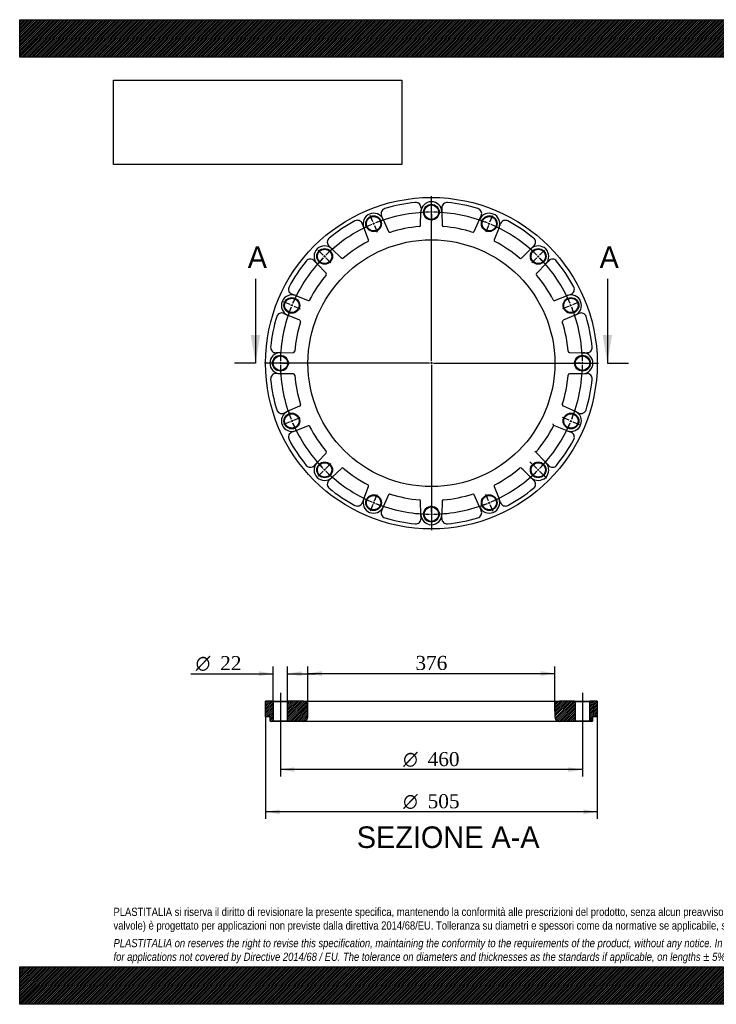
# Model space of a CAD drawing. Header units: millimetres. Extents: x 0 to 2121, y 0 to 1500.
# Tile 1 of 5: x 0 to 1061, y 0 to 1500. Entities that reach past the tile are written whole.
import ezdxf
from ezdxf.enums import TextEntityAlignment as Align
from ezdxf.lldxf.tags import DXFTag

# ---------------------------------------------------------------- set-up
doc = ezdxf.new("R2010")
doc.units = ezdxf.units.MM
doc.header["$LTSCALE"] = 7.142857
for name, color, linetype in [('Default', 7, 'Continuous'), ('DV2_Default', 7, 'Continuous'), ('FA355B', 7, 'Continuous')]:
    doc.layers.add(name, color=color, linetype=linetype)
doc.styles.add('SEACAD_Solid_Edge_ANSI', font='seans.ttf')
doc.styles.add('SEACAD_Solid_Edge_ANSI1_Symbols', font='semeca1.ttf')
doc.styles.add('SEACAD_Times_New_Roman', font='times.ttf')
tags = doc.linetypes.add('CENTER2', pattern=[28.575, 19.05, -3.175, 3.175, -3.175]).pattern_tags.tags
tags[10:11] = [DXFTag(74, 4), DXFTag(75, 0), DXFTag(340, '0'), DXFTag(46, 0.0), DXFTag(50, 0.0), DXFTag(44, 0.0), DXFTag(45, 0.0)]
tags[8:9] = [DXFTag(74, 4), DXFTag(75, 0), DXFTag(340, '0'), DXFTag(46, 0.0), DXFTag(50, 0.0), DXFTag(44, 0.0), DXFTag(45, 0.0)]
tags[6:7] = [DXFTag(74, 4), DXFTag(75, 0), DXFTag(340, '0'), DXFTag(46, 0.0), DXFTag(50, 0.0), DXFTag(44, 0.0), DXFTag(45, 0.0)]
tags[4:5] = [DXFTag(74, 4), DXFTag(75, 0), DXFTag(340, '0'), DXFTag(46, 0.0), DXFTag(50, 0.0), DXFTag(44, 0.0), DXFTag(45, 0.0)]
tags = doc.linetypes.add('HIDDEN2', pattern=[4.7625, 3.175, -1.5875]).pattern_tags.tags
tags[6:7] = [DXFTag(74, 4), DXFTag(75, 0), DXFTag(340, '0'), DXFTag(46, 0.0), DXFTag(50, 0.0), DXFTag(44, 0.0), DXFTag(45, 0.0)]
tags[4:5] = [DXFTag(74, 4), DXFTag(75, 0), DXFTag(340, '0'), DXFTag(46, 0.0), DXFTag(50, 0.0), DXFTag(44, 0.0), DXFTag(45, 0.0)]
doc.dimstyles.new('ANSImm', dxfattribs={"dimtxt": 21.428571, "dimasz": 21.428571, "dimexe": 10.714286, "dimexo": 0, "dimgap": 5.357143, "dimtad": 1, "dimdsep": 46, "dimtxsty": 'SEACAD_Times_New_Roman', "dimblk1": '_SE_FILLED', "dimblk2": '_SE_FILLED', "dimsah": 1, "dimcen": 10.714286, "dimazin": 0, "dimtfac": 0.85, "dimtdec": 3, "dimtofl": 0, "dimtmove": 0, "dimatfit": 3, "dimfxl": 1, "dimarcsym": 0})
picture_1 = doc.add_image_def('image1.jpg', size_in_pixel=(4302, 1260))

# ---------------------------------------------------------------- blocks, each defined once
blk = doc.blocks.new('SEANNOT_GROUP')
at = {"layer": 'Default', "color": 7, "linetype": 'CENTER2'}
blk.add_line((396.9, 474.4), (396.9, 419.4), dxfattribs=at)
blk = doc.blocks.new('SEANNOT_GROUP1')
at = {"layer": 'Default', "color": 7, "linetype": 'CENTER2'}
blk.add_line((856.9, 474.4), (856.9, 418.4), dxfattribs=at)
blk = doc.blocks.new('SE1')
at = {"layer": 'Default', "color": 7, "linetype": 'CENTER2'}
for start, end in [(90.7473, 111.7527), (68.2473, 89.2527), (113.2473, 134.2527), (45.7473, 66.7527), (135.7473, 156.7527), (23.2473, 44.2527), (158.2473, 179.2527), (0.7473, 21.7527), (180.7473, 201.7527), (338.2473, 359.2527), (203.2473, 224.2527), (315.7473, 336.7527), (225.7473, 246.7527), (293.2473, 314.2527), (248.2473, 269.2527), (270.7473, 291.7527)]:
    blk.add_arc((626.9, 976.7), 230, start, end, dxfattribs=at)
at = {"layer": 'DV2_Default', "color": 7, "linetype": 'CENTER2'}
for p, q in [((626.9, 979.7), (626.9, 1231)), ((626.9, 1209.7), (626.9, 1220.5)), ((537.8, 1192), (533.7, 1201.9)), ((716.1, 1192), (720.2, 1201.9)), ((462.2, 1141.5), (454.6, 1149.1)), ((791.7, 1141.5), (799.3, 1149.1)), ((411.7, 1065.9), (401.7, 1070)), ((842.2, 1065.9), (852.1, 1070)), ((623.9, 976.7), (372.7, 976.7)), ((393.9, 976.7), (383.2, 976.7)), ((628.4, 976.7), (625.4, 976.7)), ((626.9, 978.2), (626.9, 975.2)), ((629.9, 976.7), (881.2, 976.7)), ((859.9, 976.7), (869.7, 976.7)), ((859.9, 976.7), (870.7, 976.7)), ((626.9, 973.7), (626.9, 722.5)), ((411.7, 887.6), (401.7, 883.4)), ((842.2, 887.6), (852.1, 883.4)), ((462.2, 812), (454.6, 804.4)), ((791.7, 812), (802.1, 801.5)), ((537.8, 761.5), (533.7, 751.5)), ((716.1, 761.5), (720.2, 751.5)), ((626.9, 743.7), (626.9, 733))]:
    blk.add_line(p, q, dxfattribs=at)
at = {"layer": 'DV2_Default', "color": 7, "linetype": 'HIDDEN2'}
for p, q in [((626.9, 1205.2), (626.9, 1208.2)), ((626.9, 1203.7), (626.9, 1193)), ((539.5, 1187.8), (538.3, 1190.6)), ((540.1, 1186.4), (544.2, 1176.5)), ((713.8, 1186.4), (709.7, 1176.5)), ((714.4, 1187.8), (715.5, 1190.6)), ((465.4, 1138.3), (463.2, 1140.4)), ((788.5, 1138.3), (790.6, 1140.4)), ((466.4, 1137.2), (474, 1129.6)), ((787.5, 1137.2), (779.8, 1129.6)), ((415.8, 1064.2), (413.1, 1065.3)), ((838, 1064.2), (840.8, 1065.3)), ((417.2, 1063.6), (427.1, 1059.5)), ((836.7, 1063.6), (826.7, 1059.5)), ((398.4, 976.7), (395.4, 976.7)), ((399.9, 976.7), (410.7, 976.7)), ((853.9, 976.7), (843.2, 976.7)), ((853.9, 976.7), (844.2, 976.7)), ((855.4, 976.7), (858.4, 976.7)), ((855.4, 976.7), (858.4, 976.7)), ((415.8, 889.3), (413.1, 888.1)), ((417.2, 889.9), (427.1, 894)), ((836.7, 889.9), (826.7, 894)), ((838, 889.3), (840.8, 888.1)), ((787.5, 816.2), (777, 826.6)), ((465.4, 815.1), (463.2, 813)), ((466.4, 816.2), (474, 823.8)), ((788.5, 815.1), (790.6, 813)), ((539.5, 765.6), (538.3, 762.8)), ((540.1, 767), (544.2, 776.9)), ((713.8, 767), (709.7, 776.9)), ((714.4, 765.6), (715.5, 762.8)), ((626.9, 749.7), (626.9, 760.5)), ((626.9, 748.2), (626.9, 745.2))]:
    blk.add_line(p, q, dxfattribs=at)
at = {"layer": 'DV2_Default', "color": 7, "linetype": 'CENTER2'}
for start, end in [(90.7473, 93.4253), (89.6263, 90.3737), (86.5747, 89.2527), (113.2473, 115.9253), (112.1263, 112.8737), (109.0747, 111.7527), (68.2473, 70.9253), (67.1263, 67.8737), (64.0747, 66.7527), (134.6263, 135.3737), (131.5747, 134.2527), (45.7473, 48.4253), (44.6263, 45.3737), (135.7473, 138.4253), (41.5747, 44.2527), (157.1263, 157.8737), (154.0747, 156.7527), (23.2473, 25.9253), (22.1263, 22.8737), (158.2473, 160.9253), (19.0747, 21.7527), (176.5747, 179.2527), (0.7473, 3.4253), (179.6263, 180.3737), (0.7473, 3.1762), (359.6263, 0.3737), (359.6263, 0.3737), (180.7473, 183.4253), (356.5747, 359.2527), (356.8238, 359.2527), (199.0747, 201.7527), (338.2473, 340.9253), (202.1263, 202.8737), (203.2473, 205.9253), (334.0747, 336.7527), (337.1263, 337.8737), (315.7473, 319.4217), (221.5747, 224.2527), (224.6263, 225.3737), (225.7473, 228.4253), (310.5783, 314.2527), (314.6263, 315.3737), (244.0747, 246.7527), (293.2473, 295.9253), (247.1263, 247.8737), (248.2473, 250.9253), (289.0747, 291.7527), (292.1263, 292.8737), (266.5747, 269.2527), (269.6263, 270.3737), (270.7473, 273.4253)]:
    blk.add_arc((626.9, 976.7), 230, start, end, dxfattribs=at)
at = {"layer": 'FA355B', "color": 7, "linetype": 'Continuous'}
for p, q in [((553.6, 1195.6), (551, 1201.4)), ((610.5, 1186.9), (610.9, 1207.1)), ((611.1, 1213.4), (610.9, 1207.1)), ((642.8, 1213.4), (642.9, 1207.1)), ((642.9, 1207.1), (643.4, 1186.9)), ((700.3, 1195.6), (702.8, 1201.4)), ((524, 1183.4), (521.7, 1189.3)), ((553.6, 1195.6), (561.7, 1177.2)), ((692.2, 1177.2), (700.3, 1195.6)), ((729.9, 1183.4), (732.1, 1189.3)), ((531.3, 1164.6), (524, 1183.4)), ((729.9, 1183.4), (722.5, 1164.6)), ((470.8, 1155.3), (475.4, 1150.9)), ((783, 1155.3), (778.5, 1150.9)), ((475.4, 1150.9), (490, 1136.9)), ((763.9, 1136.9), (778.5, 1150.9)), ((448.4, 1132.8), (452.8, 1128.3)), ((466.7, 1113.7), (452.8, 1128.3)), ((801.1, 1128.3), (787.2, 1113.7)), ((805.5, 1132.8), (801.1, 1128.3)), ((420.3, 1079.6), (414.4, 1081.9)), ((833.6, 1079.6), (839.5, 1081.9)), ((420.3, 1079.6), (439.1, 1072.3)), ((814.8, 1072.3), (833.6, 1079.6)), ((402.2, 1052.6), (408, 1050.1)), ((426.5, 1042), (408, 1050.1)), ((845.9, 1050.1), (827.4, 1042)), ((851.6, 1052.6), (845.9, 1050.1)), ((396.6, 992.7), (390.3, 992.6)), ((396.6, 992.7), (416.8, 993.1)), ((837.1, 993.1), (857.3, 992.7)), ((857.3, 992.7), (863.6, 992.6)), ((396.6, 960.7), (390.3, 960.9)), ((416.8, 960.3), (396.6, 960.7)), ((857.3, 960.7), (837.1, 960.3)), ((857.3, 960.7), (863.6, 960.9)), ((402.2, 900.8), (408, 903.4)), ((408, 903.4), (426.5, 911.5)), ((827.4, 911.5), (845.9, 903.4)), ((851.6, 900.8), (845.9, 903.4)), ((420.3, 873.8), (414.4, 871.5)), ((439.1, 881.1), (420.3, 873.8)), ((833.6, 873.8), (813.1, 881.8)), ((833.6, 873.8), (839.5, 871.5)), ((784.5, 842.5), (801.1, 825.2)), ((448.4, 820.6), (452.8, 825.2)), ((452.8, 825.2), (466.7, 839.7)), ((805.5, 820.6), (801.1, 825.2)), ((490, 816.5), (475.4, 802.5)), ((766.4, 814.1), (763.9, 816.5)), ((778.5, 802.5), (766.4, 814.1)), ((470.8, 798.2), (475.4, 802.5)), ((778.5, 802.5), (783, 798.2)), ((524, 770), (531.3, 788.9)), ((722.5, 788.9), (729.9, 770)), ((524, 770), (521.7, 764.2)), ((561.7, 776.3), (553.6, 757.8)), ((610.9, 746.4), (610.5, 766.6)), ((643.4, 766.6), (642.9, 746.4)), ((700.3, 757.8), (692.2, 776.3)), ((732.1, 764.2), (729.9, 770)), ((553.6, 757.8), (551, 752)), ((700.3, 757.8), (702.8, 752)), ((611.1, 740.1), (610.9, 746.4)), ((642.8, 740.1), (642.9, 746.4))]:
    blk.add_line(p, q, dxfattribs=at)
for centre, radius in [((626.9, 976.7), 252.5), ((626.9, 1206.7), 12), ((626.9, 1206.7), 11), ((538.9, 1189.2), 12), ((538.9, 1189.2), 11), ((715, 1189.2), 12), ((715, 1189.2), 11), ((626.9, 976.7), 188), ((464.3, 1139.4), 12), ((464.3, 1139.4), 11), ((789.6, 1139.4), 12), ((789.6, 1139.4), 11), ((414.4, 1064.7), 12), ((414.4, 1064.7), 11), ((839.4, 1064.7), 12), ((839.4, 1064.7), 11), ((396.9, 976.7), 12), ((396.9, 976.7), 11), ((856.9, 976.7), 12), ((856.9, 976.7), 11), ((414.4, 888.7), 12), ((839.4, 888.7), 12), ((414.4, 888.7), 11), ((839.4, 888.7), 11), ((464.3, 814.1), 12), ((464.3, 814.1), 11), ((789.6, 814.1), 12), ((789.6, 814.1), 11), ((538.9, 764.2), 12), ((538.9, 764.2), 11), ((715, 764.2), 12), ((715, 764.2), 11), ((626.9, 746.7), 12), ((626.9, 746.7), 11)]:
    blk.add_circle(centre, radius, dxfattribs=at)
for centre, radius, start, end in [((626.9, 976.7), 246, 95.7539, 106.7461), ((603.1, 1213.5), 8, 358.783, 95.7539), ((626.9, 1206.7), 16, 1.217, 178.783), ((650.8, 1213.5), 8, 84.2461, 181.217), ((626.9, 976.7), 246, 73.2539, 84.2461), ((538.9, 1189.2), 16, 23.717, 201.283), ((558.4, 1204.6), 8, 106.7461, 203.717), ((695.5, 1204.6), 8, 336.283, 73.2539), ((715, 1189.2), 16, 338.717, 156.283), ((626.9, 976.7), 246, 118.2539, 129.2461), ((514.3, 1186.4), 8, 21.283, 118.2539), ((608.5, 1186.9), 2, 275.0095, 358.783), ((645.4, 1186.9), 2, 181.217, 264.9905), ((739.6, 1186.4), 8, 61.7461, 158.717), ((626.9, 976.7), 246, 50.7539, 61.7461), ((563.5, 1178), 2, 203.717, 287.4905), ((626.9, 976.7), 209, 95.0095, 107.4905), ((626.9, 976.7), 209, 72.5095, 84.9905), ((690.4, 1178), 2, 252.5095, 336.283), ((464.3, 1139.4), 16, 46.217, 223.783), ((476.4, 1161), 8, 129.2461, 226.217), ((626.9, 976.7), 209, 117.5095, 129.9905), ((529.5, 1163.9), 2, 297.5095, 21.283), ((724.4, 1163.9), 2, 158.717, 242.4905), ((626.9, 976.7), 209, 50.0095, 62.4905), ((789.6, 1139.4), 16, 316.217, 133.783), ((777.5, 1161), 8, 313.783, 50.7539), ((626.9, 976.7), 246, 140.7539, 151.7461), ((442.6, 1127.3), 8, 43.783, 140.7539), ((491.3, 1138.4), 2, 226.217, 309.9905), ((762.5, 1138.4), 2, 230.0095, 313.783), ((811.3, 1127.3), 8, 39.2461, 136.217), ((626.9, 976.7), 246, 28.2539, 39.2461), ((626.9, 976.7), 209, 140.0095, 152.4905), ((465.3, 1112.3), 2, 320.0095, 43.783), ((788.6, 1112.3), 2, 136.217, 219.9905), ((626.9, 976.7), 209, 27.5095, 39.9905), ((414.4, 1064.7), 16, 68.717, 246.283), ((417.3, 1089.4), 8, 151.7461, 248.717), ((839.4, 1064.7), 16, 293.717, 111.283), ((836.6, 1089.4), 8, 291.283, 28.2539), ((439.8, 1074.2), 2, 248.717, 332.4905), ((814.1, 1074.2), 2, 207.5095, 291.283), ((399, 1045.3), 8, 66.283, 163.2539), ((854.8, 1045.3), 8, 16.7461, 113.717), ((626.9, 976.7), 246, 163.2539, 174.2461), ((626.9, 976.7), 209, 162.5095, 174.9905), ((425.7, 1040.1), 2, 342.5095, 66.283), ((828.2, 1040.1), 2, 113.717, 197.4905), ((626.9, 976.7), 209, 5.0095, 17.4905), ((626.9, 976.7), 246, 5.7539, 16.7461), ((396.9, 976.7), 16, 91.217, 268.783), ((390.1, 1000.6), 8, 174.2461, 271.217), ((416.7, 995.1), 2, 271.217, 354.9905), ((837.1, 995.1), 2, 185.0095, 268.783), ((856.9, 976.7), 16, 271.217, 88.783), ((863.7, 1000.6), 8, 268.783, 5.7539), ((390.1, 952.9), 8, 88.783, 185.7539), ((416.7, 958.3), 2, 5.0095, 88.783), ((837.1, 958.3), 2, 91.217, 174.9905), ((863.7, 952.9), 8, 354.2461, 91.217), ((626.9, 976.7), 246, 185.7539, 196.7461), ((626.9, 976.7), 209, 185.0095, 197.4905), ((626.9, 976.7), 209, 342.5095, 354.9905), ((626.9, 976.7), 246, 343.2539, 354.2461), ((399, 908.1), 8, 196.7461, 293.717), ((414.4, 888.7), 16, 113.717, 291.283), ((425.7, 913.3), 2, 293.717, 17.4905), ((828.2, 913.3), 2, 162.5095, 246.283), ((839.4, 888.7), 16, 248.717, 66.283), ((854.8, 908.1), 8, 246.283, 343.2539), ((417.3, 864.1), 8, 111.283, 208.2539), ((439.8, 879.3), 2, 27.5095, 111.283), ((626.9, 976.7), 209, 207.5095, 219.9905), ((626.9, 976.7), 209, 319.518, 332.982), ((836.6, 864.1), 8, 331.7461, 68.717), ((626.9, 976.7), 246, 208.2539, 219.2461), ((626.9, 976.7), 246, 320.7539, 331.7461), ((465.3, 841.1), 2, 316.217, 39.9905), ((464.3, 814.1), 16, 136.217, 313.783), ((789.6, 814.1), 16, 226.217, 43.783), ((442.6, 826.1), 8, 219.2461, 316.217), ((491.3, 815.1), 2, 50.0095, 133.783), ((626.9, 976.7), 209, 230.0095, 242.4905), ((626.9, 976.7), 209, 297.5095, 309.9905), ((762.5, 815.1), 2, 46.217, 129.9905), ((811.3, 826.1), 8, 223.783, 320.7539), ((476.4, 792.4), 8, 133.783, 230.7539), ((777.5, 792.4), 8, 309.2461, 46.217), ((626.9, 976.7), 246, 230.7539, 241.7461), ((529.5, 789.6), 2, 338.717, 62.4905), ((724.4, 789.6), 2, 117.5095, 201.283), ((626.9, 976.7), 246, 298.2539, 309.2461), ((538.9, 764.2), 16, 158.717, 336.283), ((563.5, 775.5), 2, 72.5095, 156.283), ((626.9, 976.7), 209, 252.5095, 264.9905), ((608.5, 766.5), 2, 1.217, 84.9905), ((645.4, 766.5), 2, 95.0095, 178.783), ((626.9, 976.7), 209, 275.0095, 287.4905), ((690.4, 775.5), 2, 23.717, 107.4905), ((715, 764.2), 16, 203.717, 21.283), ((514.3, 767.1), 8, 241.7461, 338.717), ((558.4, 748.8), 8, 156.283, 253.2539), ((695.5, 748.8), 8, 286.7461, 23.717), ((739.6, 767.1), 8, 201.283, 298.2539), ((626.9, 976.7), 246, 253.2539, 264.2461), ((603.1, 739.9), 8, 264.2461, 1.217), ((626.9, 746.7), 16, 181.217, 358.783), ((650.8, 739.9), 8, 178.783, 275.7539), ((626.9, 976.7), 246, 275.7539, 286.7461)]:
    blk.add_arc(centre, radius, start, end, dxfattribs=at)
blk.add_open_spline([(813.1, 881.8), (813.1, 881.8), (813.1, 881.8), (813.1, 881.9), (813.1, 882), (813, 882.1), (813, 882.2), (812.9, 882.4), (812.8, 882.5), (812.7, 882.9), (812.6, 883.2), (812.4, 883.7), (812.3, 884), (812.2, 884.3)], degree=3, knots=[0, 0, 0, 0, 0.125, 0.125, 0.25, 0.25, 0.375, 0.375, 0.5, 0.5, 0.75, 0.75, 1, 1, 1, 1], dxfattribs=at)
blk = doc.blocks.new('SE3')
at = {"color": 7, "linetype": 'Continuous', "style": 'SEACAD_Solid_Edge_ANSI'}
blk.add_text('A', height=32.9, dxfattribs=at).set_placement((347.2, 1154.6), align=Align.TOP_LEFT)
blk = doc.blocks.new('SE4')
at = {"color": 7, "linetype": 'Continuous', "style": 'SEACAD_Solid_Edge_ANSI'}
blk.add_text('A', height=32.9, dxfattribs=at).set_placement((883, 1154.6), align=Align.TOP_LEFT)
blk = doc.blocks.new('SEANNOT_GROUP2')
at = {"linetype": 'Continuous'}
blk.add_hatch(color=7, dxfattribs=at).paths.add_polyline_path([(351.9, 1019.6), (359.1, 976.7), (366.2, 1019.6)])
at = {"color": 7, "linetype": 'Continuous'}
blk.add_lwpolyline([(359.1, 1105.3), (359.1, 976.7)], dxfattribs=at)
blk = doc.blocks.new('SEANNOT_GROUP3')
at = {"linetype": 'Continuous'}
blk.add_hatch(color=7, dxfattribs=at).paths.add_polyline_path([(887.7, 1019.6), (894.8, 976.7), (901.9, 1019.6)])
at = {"color": 7, "linetype": 'Continuous'}
blk.add_lwpolyline([(894.8, 1105.3), (894.8, 976.7)], dxfattribs=at)
blk = doc.blocks.new('SE2')
at = {"layer": 'Default', "color": 7, "linetype": 'CENTER2'}
for p, q in [((359.1, 976.7), (326.9, 976.7)), ((894.8, 976.7), (926.9, 976.7))]:
    blk.add_line(p, q, dxfattribs=at)
at = {"layer": 'Default'}
for name in ['SE3', 'SE4', 'SEANNOT_GROUP2', 'SEANNOT_GROUP3']:
    blk.add_blockref(name, (0, 0), dxfattribs=at)
blk = doc.blocks.new('SE5')
at = {"layer": 'FA355B', "linetype": 'Continuous'}
h = blk.add_hatch(dxfattribs=at)
h.set_pattern_fill('LINE', scale=0.62992, angle=45, style=0)
edge = h.paths.add_edge_path()
edge.add_line((384.9, 461.9), (374.4, 461.9))
edge.add_line((374.4, 461.9), (374.4, 437.9))
edge.add_line((374.4, 437.9), (380.9, 437.9))
edge.add_line((380.9, 437.9), (380.9, 432.9))
edge.add_arc((382.9, 432.9), 2, 180, 270)
edge.add_line((382.9, 430.9), (384.9, 430.9))
edge.add_line((384.9, 430.9), (385.9, 431.9))
edge.add_line((385.9, 431.9), (385.9, 460.9))
edge.add_line((385.9, 460.9), (384.9, 461.9))
h = blk.add_hatch(dxfattribs=at)
h.set_pattern_fill('LINE', scale=0.62992, angle=45, style=0)
edge = h.paths.add_edge_path()
edge.add_line((408.9, 430.9), (431.9, 430.9))
edge.add_arc((431.9, 437.9), 7, 270, 360)
edge.add_line((438.9, 437.9), (438.9, 454.9))
edge.add_arc((431.9, 454.9), 7, 0, 90)
edge.add_line((431.9, 461.9), (408.9, 461.9))
edge.add_line((408.9, 461.9), (407.9, 460.9))
edge.add_line((407.9, 460.9), (407.9, 431.9))
edge.add_line((407.9, 431.9), (408.9, 430.9))
h = blk.add_hatch(dxfattribs=at)
h.set_pattern_fill('LINE', scale=0.62992, angle=45, style=0)
edge = h.paths.add_edge_path()
edge.add_line((845.9, 431.9), (845.9, 460.9))
edge.add_line((845.9, 460.9), (844.9, 461.9))
edge.add_line((844.9, 461.9), (821.9, 461.9))
edge.add_arc((821.9, 454.9), 7, 90, 180)
edge.add_line((814.9, 454.9), (814.9, 437.9))
edge.add_arc((821.9, 437.9), 7, 180, 270)
edge.add_line((821.9, 430.9), (844.9, 430.9))
edge.add_line((844.9, 430.9), (845.9, 431.9))
h = blk.add_hatch(dxfattribs=at)
h.set_pattern_fill('LINE', scale=0.62992, angle=45, style=0)
edge = h.paths.add_edge_path()
edge.add_line((879.4, 461.9), (868.9, 461.9))
edge.add_line((868.9, 461.9), (867.9, 460.9))
edge.add_line((867.9, 460.9), (867.9, 431.9))
edge.add_line((867.9, 431.9), (868.9, 430.9))
edge.add_line((868.9, 430.9), (870.9, 430.9))
edge.add_arc((870.9, 432.9), 2, 270, 360)
edge.add_line((872.9, 432.9), (872.9, 437.9))
edge.add_line((872.9, 437.9), (879.4, 437.9))
edge.add_line((879.4, 437.9), (879.4, 461.9))
at = {"layer": 'FA355B', "color": 7, "linetype": 'Continuous'}
for p, q in [((384.9, 461.9), (374.4, 461.9)), ((374.4, 437.9), (374.4, 461.9)), ((384.9, 461.9), (408.9, 461.9)), ((384.9, 461.9), (385.9, 460.9)), ((407.9, 460.9), (385.9, 460.9)), ((385.9, 460.9), (385.9, 431.9)), ((407.9, 460.9), (408.9, 461.9)), ((407.9, 431.9), (407.9, 460.9)), ((431.9, 461.9), (408.9, 461.9)), ((431.9, 461.9), (821.9, 461.9)), ((438.9, 437.9), (438.9, 454.9)), ((814.9, 454.9), (814.9, 437.9)), ((844.9, 461.9), (821.9, 461.9)), ((844.9, 461.9), (868.9, 461.9)), ((844.9, 461.9), (845.9, 460.9)), ((867.9, 460.9), (845.9, 460.9)), ((845.9, 460.9), (845.9, 431.9)), ((867.9, 460.9), (868.9, 461.9)), ((867.9, 431.9), (867.9, 460.9)), ((879.4, 461.9), (868.9, 461.9)), ((879.4, 461.9), (879.4, 437.9)), ((380.9, 437.9), (374.4, 437.9)), ((380.9, 437.9), (380.9, 432.9)), ((879.4, 437.9), (872.9, 437.9)), ((872.9, 432.9), (872.9, 437.9)), ((384.9, 430.9), (382.9, 430.9)), ((385.9, 431.9), (384.9, 430.9)), ((408.9, 430.9), (384.9, 430.9)), ((385.9, 431.9), (407.9, 431.9)), ((408.9, 430.9), (407.9, 431.9)), ((431.9, 430.9), (408.9, 430.9)), ((821.9, 430.9), (431.9, 430.9)), ((844.9, 430.9), (821.9, 430.9)), ((845.9, 431.9), (844.9, 430.9)), ((868.9, 430.9), (844.9, 430.9)), ((845.9, 431.9), (867.9, 431.9)), ((868.9, 430.9), (867.9, 431.9)), ((870.9, 430.9), (868.9, 430.9))]:
    blk.add_line(p, q, dxfattribs=at)
for centre, radius, start, end in [((431.9, 454.9), 7, 0, 90), ((821.9, 454.9), 7, 90, 180), ((431.9, 437.9), 7, 270, 0), ((821.9, 437.9), 7, 180, 270), ((382.9, 432.9), 2, 180, 270), ((870.9, 432.9), 2, 270, 0)]:
    blk.add_arc(centre, radius, start, end, dxfattribs=at)
blk = doc.blocks.new('GDimGGroup')
at = {"layer": 'Default', "linetype": 'Continuous'}
for points in [[(395.9, 289.7), (395.9, 296.8), (374.4, 293.3)], [(858, 289.7), (879.4, 293.3), (858, 296.8)]]:
    blk.add_hatch(color=7, dxfattribs=at).paths.add_polyline_path(points)
at = {"layer": 'Default', "color": 7, "linetype": 'Continuous'}
for p, q in [((374.4, 437.9), (374.4, 282.6)), ((879.4, 437.9), (879.4, 282.6)), ((879.4, 293.3), (374.4, 293.3))]:
    blk.add_line(p, q, dxfattribs=at)
for s, height, style, p in [('O', 21.4, 'SEACAD_Solid_Edge_ANSI1_Symbols', (583.9, 320.1)), ('505', 21.43, 'SEACAD_Times_New_Roman', (621.2, 320.1))]:
    blk.add_text(s, height=height, dxfattribs=dict(at, style=style)).set_placement(p, align=Align.TOP_LEFT)
blk = doc.blocks.new('GDimGGroup1')
at = {"layer": 'Default', "linetype": 'Continuous'}
for points in [[(418.4, 354), (418.4, 361.1), (396.9, 357.6)], [(835.5, 354), (856.9, 357.6), (835.5, 361.1)]]:
    blk.add_hatch(color=7, dxfattribs=at).paths.add_polyline_path(points)
at = {"layer": 'Default', "color": 7, "linetype": 'Continuous'}
for p, q in [((396.9, 431.9), (396.9, 346.8)), ((856.9, 431.9), (856.9, 346.8)), ((856.9, 357.6), (396.9, 357.6))]:
    blk.add_line(p, q, dxfattribs=at)
for s, height, style, p in [('O', 21.4, 'SEACAD_Solid_Edge_ANSI1_Symbols', (583.9, 384.3)), ('460', 21.43, 'SEACAD_Times_New_Roman', (621.2, 384.3))]:
    blk.add_text(s, height=height, dxfattribs=dict(at, style=style)).set_placement(p, align=Align.TOP_LEFT)
blk = doc.blocks.new('GDimGGroup2')
at = {"layer": 'Default', "linetype": 'Continuous'}
for points in [[(364.5, 507.3), (364.5, 500.1), (385.9, 503.7)], [(429.4, 507.3), (407.9, 503.7), (429.4, 500.1)]]:
    blk.add_hatch(color=7, dxfattribs=at).paths.add_polyline_path(points)
at = {"layer": 'Default', "color": 7, "linetype": 'Continuous'}
for p, q in [((385.9, 460.9), (385.9, 514.4)), ((407.9, 460.9), (407.9, 514.4)), ((260.5, 503.7), (385.9, 503.7)), ((407.9, 503.7), (450.8, 503.7))]:
    blk.add_line(p, q, dxfattribs=at)
for s, height, style, p in [('O', 21.4, 'SEACAD_Solid_Edge_ANSI1_Symbols', (268, 530.5)), ('22', 21.43, 'SEACAD_Times_New_Roman', (305.3, 530.5))]:
    blk.add_text(s, height=height, dxfattribs=dict(at, style=style)).set_placement(p, align=Align.TOP_LEFT)
blk = doc.blocks.new('DMBLK1')
at = {"layer": 'Default', "linetype": 'Continuous'}
for points in [[(460.4, 507.6), (438.9, 504.1), (460.4, 500.5)], [(793.5, 507.6), (793.5, 500.5), (814.9, 504.1)]]:
    blk.add_hatch(color=7, dxfattribs=at).paths.add_polyline_path(points)
at = {"layer": 'Default', "color": 7, "linetype": 'Continuous'}
for p, q in [((438.9, 446.4), (438.9, 514.8)), ((814.9, 446.4), (814.9, 514.8)), ((438.9, 504.1), (814.9, 504.1))]:
    blk.add_line(p, q, dxfattribs=at)
at = {"layer": 'Default', "color": 7, "linetype": 'Continuous', "style": 'SEACAD_Times_New_Roman'}
blk.add_text('376', height=21.43, dxfattribs=at).set_placement((602.6, 530.8), align=Align.TOP_LEFT)
blk = doc.blocks.new('_SE_FILLED')
at = {"color": 0}
blk.add_line((0, 0), (-1, 0), dxfattribs=at)
blk.add_solid([(0, 0), (-1, -0.1665), (-1, 0.1665), (0, 0)], dxfattribs=at)

msp = doc.modelspace()

# ---------------------------------------------------------------- hatches: boundary and pattern name
at = {"layer": 'Default', "linetype": 'Continuous'}
h = msp.add_hatch(dxfattribs=at)
h.set_pattern_fill('LINE', scale=0.629921, angle=45, style=0)
h.paths.add_polyline_path([(2121.429, 1442.857), (2121.429, 1500), (0, 1500), (0, 1442.857)])
for points in [[(2121.429, 1442.857), (2121.429, 1500), (0, 1500), (0, 1442.857)], [(2121.429, 0), (2121.429, 57.143), (0, 57.143), (0, 0)]]:
    msp.add_hatch(color=7, dxfattribs=at).paths.add_polyline_path(points)
h = msp.add_hatch(dxfattribs=at)
h.set_pattern_fill('LINE', scale=0.629921, angle=45, style=0)
h.paths.add_polyline_path([(2121.429, 0), (2121.429, 57.143), (0, 57.143), (0, 0)])

# ---------------------------------------------------------------- linework, layer by layer
at = {"layer": 'Default', "color": 7, "linetype": 'Continuous'}
for p, q in [((0, 1500), (2121.429, 1500)), ((0, 1442.857), (0, 1500)), ((2121.429, 1442.857), (0, 1442.857)), ((0, 57.143), (2121.429, 57.143)), ((0, 0), (0, 57.143)), ((2121.429, 0), (0, 0))]:
    msp.add_line(p, q, dxfattribs=at)

# ---------------------------------------------------------------- block references
at = {"layer": 'Default'}
for name in ['SE1', 'SE2', 'GDimGGroup2', 'SEANNOT_GROUP', 'SEANNOT_GROUP1', 'SE5', 'GDimGGroup', 'GDimGGroup1']:
    msp.add_blockref(name, (0, 0), dxfattribs=at)

# ---------------------------------------------------------------- texts
at = {"layer": 'Default', "color": 7, "linetype": 'Continuous', "style": 'SEACAD_Solid_Edge_ANSI'}
msp.add_text('SEZIONE A-A', height=32.85714, dxfattribs=at).set_placement((513.249, 270.999), align=Align.TOP_LEFT)
at = {"layer": 'Default', "insert": (142.857, 147.16), "char_height": 12.5, "width": 1835.71429, "attachment_point": 1}
msp.add_mtext("{\\fArial Narrow|b0||i0||c0|p34;\\C7;\\H12.5;\\W1.;PLASTITALIA si riserva il diritto di revisionare la presente specifica, mantenendo la conformità alle prescrizioni del prodotto, senza alcun preavviso. In caso di assegnazione d'ordine si riserva di compiere una più dettagliata analisi tecnico/qualitativa. Il presente prodotto (ad esclusione delle \\P}{\\fArial Narrow|b0||i0||c0|p34;\\C7;\\H12.5;\\W1.;valvole) è progettato per applicazioni non previste dalla direttiva 2014/68/EU. Tolleranza su diametri e spessori come da normative se applicabile, su lunghezze ±5%, su angoli ±2°, se non diversamente specificato.\\P}{\\fArial Narrow|b0||i0||c0|p34;\\C7;\\H3.571428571;\\W1.;   \\P}{\\fArial Narrow|b0||i1||c0|p34;\\C7;\\H12.5;\\W1.;PLASTITALIA on reserves the right to revise this specification, maintaining the conformity to the requirements of the product, without any notice. In case of assignation of order on will reserve to make a more detailed analysis technical/qualitative. This product (excluding valves) is designed \\P}{\\fArial Narrow|b0||i1||c0|p34;\\C7;\\H12.5;\\W1.;for applications not covered by Directive 2014/68 / EU. The tolerance on diameters and thicknesses as the standards if applicable, on lengths ± 5%, on angles ± 2 °, unless otherwise indicated.\\P}", dxfattribs=at)

# ---------------------------------------------------------------- dimensions: what is measured, and where the dimension line sits
at = {"layer": 'Default', "color": 7, "linetype": 'Continuous'}
dim = msp.add_linear_dim(base=(438.937, 504.055), p1=(438.937, 446.355), p2=(814.937, 446.355), angle=0, text='\\A1;<>', dimstyle='ANSImm', dxfattribs=at)
dim.commit()
dim.dimension.update_dxf_attribs({"geometry": 'DMBLK1', "text_midpoint": (626.937, 504.055), "dimtype": 161})

# ---------------------------------------------------------------- pictures from other files: only their frames are drawn
image = msp.add_image(picture_1, insert=(142.857, 1279.308), size_in_units=(438.98, 128.571))
image.dxf.flags = 7

doc.saveas('drawing.dxf')
